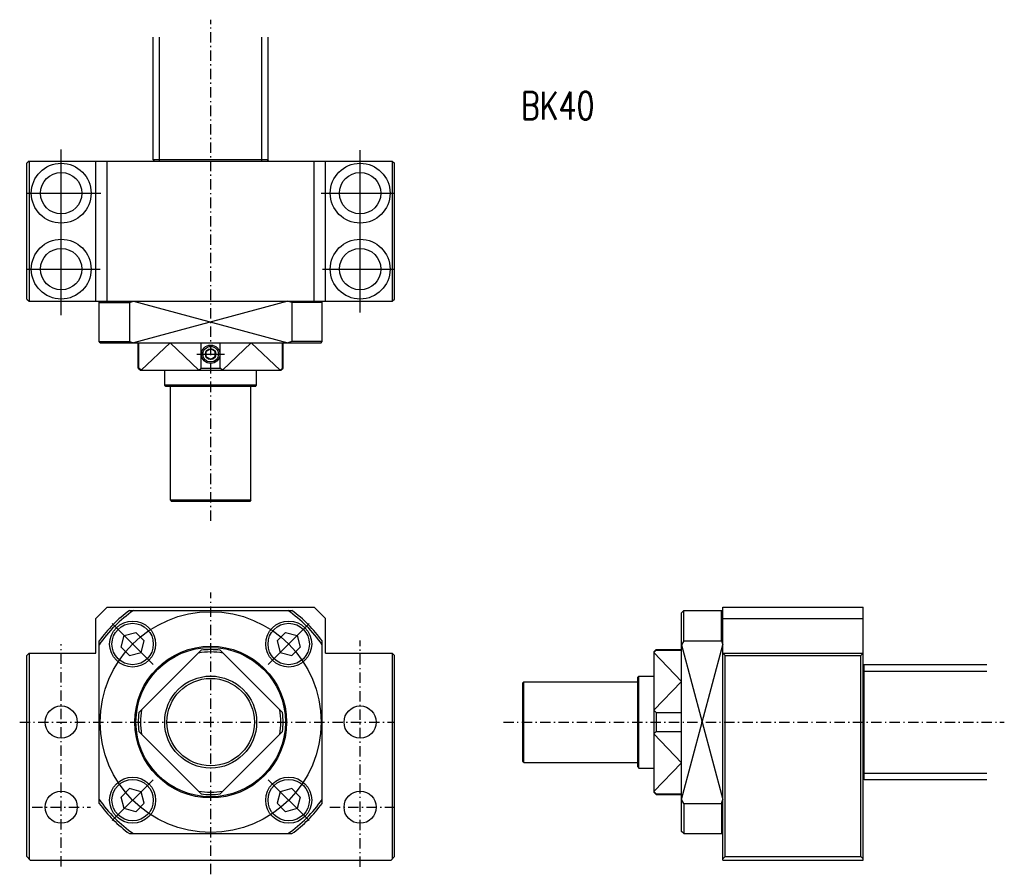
# Model space of a CAD drawing. Extents: x -83 to 345, y -66 to 305.
import ezdxf

# ---------------------------------------------------------------- set-up
doc = ezdxf.new("R2010")
doc.units = 0
doc.header["$MEASUREMENT"] = 0
doc.linetypes.add('CENTER', pattern=[8, 4.5, -1.5, 0.5, -1.5])
doc.linetypes.add('SOLID', pattern=[0])
doc.layers.get('0').update_dxf_attribs({"linetype": 'SOLID'})
doc.layers.add('LEVEL0', color=7, linetype='SOLID')
doc.styles.get("Standard").update_dxf_attribs({"font": 'txt.shx'})

msp = doc.modelspace()

# ---------------------------------------------------------------- linework, layer by layer
at = {"color": 7, "linetype": 'CENTER'}
for p, q in [((0, 87.516602), (0, 305.39444)), ((0, -66.178223), (0, 56.374878)), ((65, -63.001343), (65, 35.534668)), ((-65, -62.731293), (-65, 33.915009)), ((-83.062012, 0), (79.456543, 0)), ((127.28305, 0), (345.16089, 0)), ((-77.662598, -37), (-52.286621, -37)), ((51.785156, -37), (79.456543, -37))]:
    msp.add_line(p, q, dxfattribs=at)
at = {"color": 7, "linetype": 'SOLID'}
for p, q in [((-25, 244.45154), (-25, 297.83087)), ((-22.200001, 243.95154), (-22.200001, 297.83087)), ((22.200001, 243.95154), (22.200001, 297.83087)), ((25, 244.45154), (25, 297.83087)), ((-65, 176.98993), (-65, 249.00281)), ((65, 178.04895), (65, 248.73804)), ((-25.000006, 244.45154), (-24.500004, 243.95154)), ((25, 244.45154), (-25, 244.45154)), ((25.000006, 244.45154), (24.500004, 243.95154)), ((-79.000107, 243.95161), (-80.000107, 242.95186)), ((-80, 183.95151), (-80, 242.95178)), ((-79, 243.95154), (79, 243.95154)), ((-79, 243.95154), (-79, 182.95151)), ((-50, 182.95151), (-50, 243.95148)), ((-45, 182.95151), (-45, 243.95148)), ((45, 182.95151), (45, 243.95148)), ((50, 182.95151), (50, 243.95148)), ((79, 243.95154), (79, 182.95151)), ((79.000069, 243.95143), (79.999962, 242.95154)), ((80, 183.95166), (80, 242.95154)), ((-80, 229.95151), (-47.793945, 229.95151)), ((48.046875, 229.95151), (80, 229.95151)), ((-80, 196.95151), (-48.058594, 196.95151)), ((48.57666, 196.95151), (80, 196.95151)), ((-80.000015, 183.95152), (-79.00013, 182.95161)), ((-79, 182.95151), (79, 182.95151)), ((-48.5, 182.45152), (-48, 182.95152)), ((-48.5, 165.45151), (-48.5, 182.45151)), ((-48.5, 182.45151), (-35.32373, 182.45151)), ((-35.32373, 182.45151), (-35.32373, 165.45151)), ((-35.323719, 182.45155), (-33.596855, 182.95154)), ((33.596863, 182.95151), (-33.596889, 164.95151)), ((-33.596848, 182.95151), (33.596848, 164.95151)), ((35.323727, 182.45151), (33.596867, 182.95151)), ((35.32373, 182.45151), (35.32373, 165.45151)), ((48.5, 182.45151), (35.32373, 182.45151)), ((48.5, 165.45151), (48.5, 182.95151)), ((79.000092, 182.95145), (80.000076, 183.9516)), ((-48.000019, 164.95151), (-48.500008, 165.45149)), ((-48.5, 165.45151), (-35.32373, 165.45151)), ((-48, 164.95151), (48, 164.95151)), ((-35.323753, 165.45152), (-33.596832, 164.95152)), ((-31.5, 153.95151), (-31.5, 164.95151)), ((-31.228455, 153.95151), (-31.228455, 164.95151)), ((-30.228714, 152.9514), (-17.677641, 164.95149)), ((-5.126586, 152.9514), (-17.67767, 164.95151)), ((-4.126892, 153.95151), (-4.126892, 164.95151)), ((4.126831, 153.95151), (4.126831, 164.95151)), ((5.126597, 152.95139), (17.677679, 164.95149)), ((30.228712, 152.95142), (17.677624, 164.95152)), ((31.228455, 153.95151), (31.228455, 164.95151)), ((31.5, 153.95151), (31.5, 164.95151)), ((35.323719, 165.45149), (33.596855, 164.95149)), ((48.5, 165.45151), (35.32373, 165.45151)), ((47.999992, 164.95151), (48.499992, 165.45151)), ((-6, 159.95151), (6, 159.95151)), ((-0.000001, 157.64211), (-2.000002, 158.7968)), ((-2, 158.79681), (-2, 161.1062)), ((0.000002, 162.26091), (-1.999999, 161.1062)), ((1.999999, 161.1062), (-0.000002, 162.26091)), ((2.000002, 158.7968), (0.000001, 157.64211)), ((2, 158.79681), (2, 161.1062)), ((-31.228455, 153.95151), (-31.5, 153.95151)), ((-31.499949, 153.95149), (-30.49971, 152.95126)), ((-30.228706, 152.9514), (-31.228558, 153.95125)), ((-30.5, 152.95151), (30.5, 152.95151)), ((-20, 146.45154), (-20, 152.95151)), ((-5.126578, 152.9514), (-4.126728, 153.95126)), ((-4.126892, 153.95151), (4.126831, 153.95151)), ((5.126578, 152.95143), (4.126728, 153.95128)), ((20, 146.45154), (20, 152.95151)), ((30.228745, 152.9514), (31.228596, 153.95125)), ((30.500181, 152.95134), (31.500164, 153.95131)), ((31.228455, 153.95151), (31.5, 153.95151)), ((20, 146.45154), (-20, 146.45154)), ((-19.499998, 145.95154), (-20, 146.45154)), ((19.5, 145.95154), (-19.5, 145.95154)), ((-17.5, 96.451538), (-17.5, 145.95154)), ((17.5, 96.451538), (17.5, 145.95154)), ((19.499998, 145.95154), (20, 146.45154)), ((-17.500002, 96.451538), (-17, 95.951538)), ((17.5, 96.451538), (-17.5, 96.451538)), ((17, 95.951538), (-17, 95.951538)), ((17.500002, 96.451538), (17, 95.951538)), ((-44.999939, 49.999908), (-49.999939, 44.999939)), ((-45, 50), (45, 50)), ((-35.32373, 48.5), (35.32373, 48.5)), ((45.000057, 49.999969), (49.999855, 45.000149)), ((204.71796, -47.5), (204.71796, 47.5)), ((204.718, 47.5), (205.71799, 48.499989)), ((205.71796, 48.5), (222.21796, 48.5)), ((205.71796, 35.323517), (205.71796, 48.5)), ((222.21796, 35.323517), (222.21796, 48.5)), ((222.21797, 48.500011), (222.71797, 48.000019)), ((222.71796, -60), (222.71796, 50)), ((222.71796, 50), (283.71799, 50)), ((283.71799, -60), (283.71799, 50)), ((-50, 30), (-50, 45.000031)), ((50, 30), (50, 44.999969)), ((222.71796, 45.000183), (283.71799, 45.000183)), ((-42.808029, 42.80822), (-25.073778, 25.073969)), ((-37.614803, 37.615421), (-32.596043, 38.960194)), ((-32.59626, 38.960197), (-28.921585, 35.285522)), ((25.074297, 25.073914), (42.808525, 42.808144)), ((32.595444, 38.959969), (28.921457, 35.285984)), ((32.5961, 38.959885), (37.61533, 37.614986)), ((-48.5, -35.323517), (-48.5, 35.323517)), ((-38.959927, 32.595928), (-37.614967, 37.615395)), ((-30.266493, 30.266941), (-28.921736, 35.285641)), ((28.922056, 35.285919), (30.266954, 30.266691)), ((37.615513, 37.614822), (38.960285, 32.596062)), ((48.5, -35.323517), (48.5, 35.323517)), ((205.718, 35.323505), (204.718, 33.596882)), ((205.71796, 35.323517), (222.21796, 35.323517)), ((222.21799, 35.323509), (222.71799, 33.596901)), ((-79.000092, 30.000099), (-80.000092, 29.000013)), ((-79, 30), (-50, 30)), ((-79, 30), (-79, -59.500031)), ((-38.959877, 32.59589), (-35.285892, 28.921906)), ((-35.2859, 28.921963), (-30.266672, 30.266861)), ((-4.126754, 31.228634), (-31.228636, 4.126751)), ((4.126465, 31.228678), (31.228672, 4.126471)), ((30.2672, 30.266426), (35.285488, 28.921782)), ((38.959747, 32.596352), (35.285072, 28.921677)), ((50, 30), (79, 30)), ((79, 30), (79, -59.5)), ((79.00013, 29.999865), (80.000015, 28.999969)), ((193.71797, 31.499969), (192.71773, 30.499731)), ((192.7179, 30.228712), (204.71799, 17.677635)), ((192.71791, 30.228706), (193.71776, 31.228558)), ((192.71796, 30.5), (192.71796, -30.5)), ((193.71796, 31.5), (204.71796, 31.5)), ((193.71796, 31.228455), (193.71796, 31.5)), ((193.71796, 31.228455), (204.71796, 31.228455)), ((204.71797, -33.596874), (222.71797, 33.596882)), ((204.71797, 33.596878), (222.71797, -33.596874)), ((222.71796, 30), (283.71799, 30)), ((222.718, 29.99999), (223.71797, 29.000011)), ((283.71799, 30.000002), (282.71799, 29)), ((-80, -58.500031), (-80, 28.999908)), ((80, -58.499969), (80, 29)), ((223.71796, 29), (282.71799, 29)), ((223.71796, -58.499969), (223.71796, 29)), ((282.71799, -58.499969), (282.71799, 29)), ((284.21799, 25.000006), (283.71799, 24.500006)), ((283.71799, 22.200001), (337.59732, 22.200001)), ((284.21799, 25), (337.59732, 25)), ((284.21799, -25), (284.21799, 25)), ((136.21799, 17.500004), (135.71799, 17.000002)), ((136.21799, 17.5), (185.71799, 17.5)), ((136.21799, -17.5), (136.21799, 17.5)), ((185.71799, 19.500002), (186.21799, 20.000004)), ((185.71799, -19.5), (185.71799, 19.5)), ((186.21799, 20), (192.71796, 20)), ((186.21799, -20), (186.21799, 20)), ((192.71786, 5.12662), (204.71796, 17.677691)), ((135.71799, -17), (135.71799, 17)), ((192.7179, 5.126578), (193.71774, 4.126728)), ((193.71796, 4.126862), (193.71796, -4.126862)), ((193.71796, 4.126862), (204.71796, 4.126862)), ((-31.228508, -4.127072), (-4.127078, -31.228502)), ((31.228586, -4.126705), (4.126702, -31.228588)), ((192.71786, -5.126589), (193.71771, -4.126739)), ((193.71796, -4.126862), (204.71796, -4.126862)), ((192.71786, -5.126576), (204.71797, -17.67766)), ((136.21799, -17.500004), (135.71799, -17.000002)), ((136.21799, -17.5), (185.71799, -17.5)), ((185.71799, -19.500002), (186.21799, -20.000004)), ((186.21799, -20), (192.71796, -20)), ((192.71788, -30.228718), (204.71799, -17.677645)), ((-42.808052, -42.80835), (-25.073801, -25.074099)), ((25.073812, -25.074011), (42.808064, -42.808262)), ((283.71799, -22.200001), (337.59732, -22.200001)), ((284.21799, -25.000006), (283.71799, -24.500006)), ((284.21799, -25), (337.59732, -25)), ((-38.960114, -32.596279), (-35.285439, -28.921602)), ((-30.267195, -30.266405), (-35.28548, -28.921759)), ((35.285946, -28.922022), (30.266716, -30.26692)), ((38.959782, -32.595631), (35.285751, -28.9216)), ((-37.615482, -37.614819), (-38.960255, -32.596062)), ((-28.922024, -35.285919), (-30.266924, -30.266691)), ((30.266428, -30.267179), (28.921783, -35.285465)), ((38.959888, -32.596081), (37.61499, -37.615311)), ((192.7178, -30.500193), (193.71777, -31.500175)), ((192.71791, -30.22875), (193.71776, -31.2286)), ((193.71796, -31.228455), (193.71796, -31.5)), ((193.71796, -31.228455), (204.71796, -31.228455)), ((193.71796, -31.5), (204.71796, -31.5)), ((205.718, -35.323505), (204.718, -33.596882)), ((222.21796, -35.323502), (222.71797, -33.596878)), ((-32.596096, -38.959862), (-37.615326, -37.614964)), ((-32.59581, -38.959896), (-28.921824, -35.285908)), ((32.596165, -38.959934), (28.921446, -35.285217)), ((37.614845, -37.615482), (32.596088, -38.960251)), ((205.71796, -35.323486), (222.21796, -35.323486)), ((205.71796, -35.323486), (205.71796, -48.5)), ((222.21796, -35.323486), (222.21796, -48.5)), ((-35.32373, -48.5), (35.32373, -48.5)), ((205.71799, -48.500008), (204.71796, -47.499985)), ((205.71796, -48.5), (222.21796, -48.5)), ((222.21799, -48.5), (222.71799, -48)), ((-78.500092, -59.99995), (-79.999947, -58.500126)), ((78.499992, -60.000008), (79.999992, -58.499985)), ((222.71799, -59.499981), (223.71799, -58.499977)), ((223.71796, -58.499969), (282.71799, -58.499969)), ((283.71802, -59.499981), (282.71799, -58.499958)), ((-78.5, -60), (78.5, -60)), ((222.71796, -60), (283.71799, -60))]:
    msp.add_line(p, q, dxfattribs=at)
for centre, radius in [((-65, 229.95151), 13), ((65, 229.95151), 13), ((-65, 229.95151), 9), ((65, 229.95151), 9), ((-65, 196.95151), 13), ((65, 196.95151), 13), ((-65, 196.95151), 9), ((65, 196.95151), 9), ((0, 159.95151), 4), ((0, 159.95151), 3.375), ((0, 159.95151), 2.309401), ((0, 0), 48), ((-33.940918, 33.941101), 10), ((-33.940918, 33.941101), 9), ((33.941406, 33.94104), 10), ((33.941406, 33.94104), 9), ((0, 0), 33), ((0, 0), 32.5), ((0, 0), 20), ((0, 0), 19), ((-65, 0), 7), ((65, 0), 7), ((-33.940918, -33.941223), 10), ((-33.940918, -33.941223), 9), ((33.940918, -33.941132), 10), ((33.940918, -33.941132), 9), ((-65, -37), 7), ((65, -37), 7)]:
    msp.add_circle(centre, radius, dxfattribs=at)
for radius, start, end in [(59, 124.71106, 145.28894), (60, 126.0666, 143.9334), (59, 34.711083, 55.288916), (60, 36.066589, 53.933411), (30.5, 79.949038, 100.05203), (31.5, 82.472929, 97.528032), (30.5, 169.94795, 190.05242), (30.5, 349.94807, 10.050961), (31.5, 172.47195, 187.52842), (31.5, 352.47202, 7.527069), (59, 214.71106, 235.28894), (30.5, 259.94758, 280.05195), (31.5, 262.4716, 277.52795), (59, 304.71108, 325.28891), (60, 216.0666, 233.93345), (60, 306.06659, 323.93341)]:
    msp.add_arc((0, 0), radius, start, end, dxfattribs=at)

# ---------------------------------------------------------------- texts
at = {"layer": 'LEVEL0', "color": 7, "linetype": 'SOLID', "width": 0.760273}
msp.add_text('BK40 ', height=12, dxfattribs=at).set_placement((134.867111, 262.027527))

doc.saveas('drawing.dxf')
